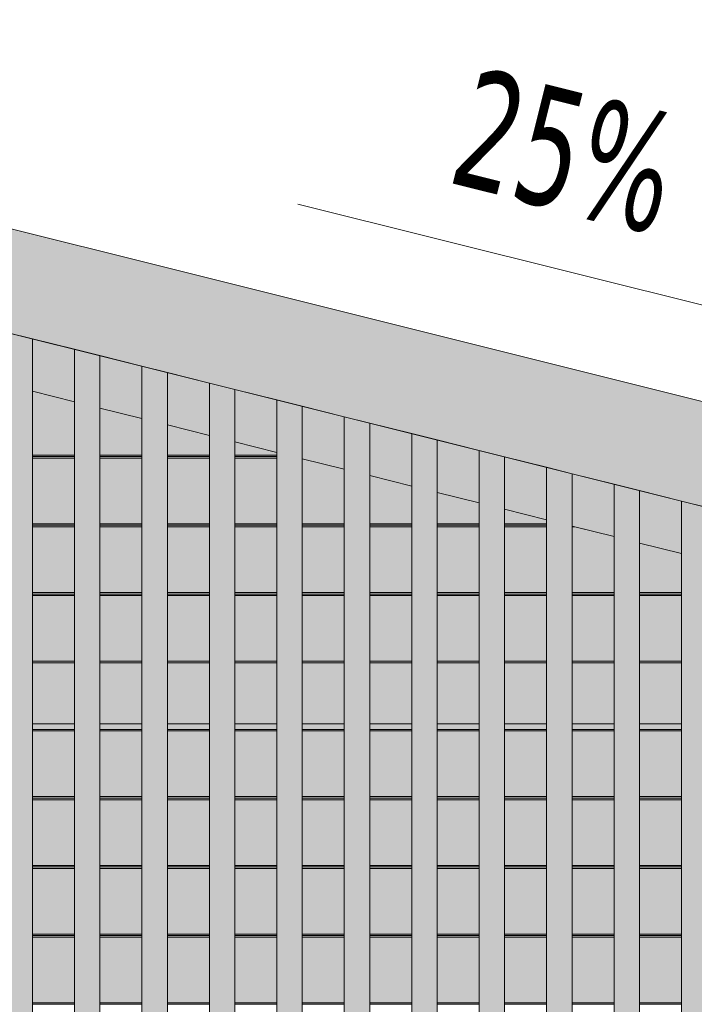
# Model space of a CAD drawing. Header units: millimetres. Extents: x 0 to 1517, y -116 to 725.
# Tile 154 of 256: x 776 to 789, y 301 to 320. Entities that reach past the tile are written whole.
import ezdxf

# ---------------------------------------------------------------- set-up
doc = ezdxf.new("R2010")
doc.units = ezdxf.units.MM
doc.layers.add('Ech.1_100', color=7, linetype='Continuous')
doc.styles.add('tahoma-', font='txt', dxfattribs={"height": 1})
doc.styles.add('tahoma-z-r', font='txt', dxfattribs={"width": 0.704918})
doc.dimstyles.new('ISO-25', dxfattribs={"dimtxt": 2.5, "dimasz": 2.5, "dimexe": 1.25, "dimexo": 0.625, "dimtad": 1, "dimtxsty": 'Standard', "dimcen": 2.5, "dimadec": 0, "dimazin": 0, "dimtfac": 1, "dimtmove": 0, "dimatfit": 3, "dimfxl": 1, "dimarcsym": 0})

# ---------------------------------------------------------------- blocks, each defined once
blk = doc.blocks.new('cw-dimension-symbol2')
at = {"color": 0, "linetype": 'Continuous', "lineweight": -2}
for p, q in [((-0.5, -0.5), (0.5, 0.5)), ((-1, 0), (1, 0))]:
    blk.add_line(p, q, dxfattribs=at)
blk = doc.blocks.new('*D91')
at = {"layer": 'Defpoints', "color": 0}
for p in [(735.971, 334.007), (872.956, 301.823), (872.471, 299.882)]:
    blk.add_point(p, dxfattribs=at)
at = {"layer": 'Ech.1_100', "color": 0, "linetype": 'Continuous', "lineweight": -2}
for p, q in [((735.971, 334.007), (736.602, 336.53)), ((737.038, 335.802), (872.374, 301.968)), ((872.471, 299.882), (873.102, 302.405))]:
    blk.add_line(p, q, dxfattribs=at)
at = {"layer": 'Ech.1_100', "color": 0, "lineweight": -2, "xscale": 0.6000000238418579, "yscale": 0.6000000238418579, "zscale": 0.6000000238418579}
for p, rotation in [((736.456, 335.948), 165.9637565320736), ((872.956, 301.823), 345.9637565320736)]:
    blk.add_blockref('cw-dimension-symbol2', p, dxfattribs=dict(at, rotation=rotation))
at = {"layer": 'Ech.1_100', "color": 7, "linetype": 'Continuous', "lineweight": 5, "insert": (805.252, 321.068), "char_height": 2.5, "attachment_point": 5, "rotation": 345.9638, "style": 'tahoma-z-r'}
blk.add_mtext('14.07', dxfattribs=at)

msp = doc.modelspace()

# ---------------------------------------------------------------- hatches: boundary and pattern name
at = {"layer": 'Ech.1_100', "linetype": 'Continuous', "lineweight": 5, "true_color": 0xf7e0b3, "transparency": 33554687}
msp.add_hatch(color=254, dxfattribs=at).paths.add_polyline_path([(734.857, 324.227), (868.368, 290.849), (868.853, 292.789), (735.342, 326.167), (734.857, 324.227)])
at = {"layer": 'Ech.1_100', "linetype": 'Continuous', "lineweight": 5, "true_color": 0xeaddd7, "transparency": 33554687}
for points in [[(775.58, 290.857), (776.08, 290.857), (776.08, 313.921), (775.58, 314.046), (775.58, 290.857)], [(776.905, 290.857), (777.405, 290.857), (777.405, 313.59), (776.905, 313.715), (776.905, 290.857)], [(778.23, 290.857), (778.73, 290.857), (778.73, 313.258), (778.23, 313.383), (778.23, 290.857)], [(779.555, 290.857), (780.055, 290.857), (780.055, 312.927), (779.555, 313.052), (779.555, 290.857)], [(780.88, 290.857), (781.38, 290.857), (781.38, 312.596), (780.88, 312.721), (780.88, 290.857)], [(782.205, 290.857), (782.705, 290.857), (782.705, 312.265), (782.205, 312.39), (782.205, 290.857)], [(783.53, 290.857), (784.03, 290.857), (784.03, 311.933), (783.53, 312.058), (783.53, 290.857)], [(784.855, 290.857), (785.355, 290.857), (785.355, 311.602), (784.855, 311.727), (784.855, 290.857)], [(786.18, 290.857), (786.68, 290.857), (786.68, 311.271), (786.18, 311.396), (786.18, 290.857)], [(787.505, 290.857), (788.005, 290.857), (788.005, 310.94), (787.505, 311.065), (787.505, 290.857)], [(788.83, 290.857), (789.33, 290.857), (789.33, 310.608), (788.83, 310.733), (788.83, 290.857)]]:
    msp.add_hatch(color=254, dxfattribs=at).paths.add_polyline_path(points)
at = {"layer": 'Ech.1_100', "linetype": 'Continuous', "lineweight": 5, "true_color": 0xd4c4b3, "transparency": 33554687}
for points in [[(776.905, 313.715), (776.08, 313.921), (776.08, 312.89), (776.905, 312.684), (776.905, 313.715)], [(777.405, 312.559), (778.23, 312.353), (778.23, 313.383), (777.405, 313.59), (777.405, 312.559)], [(778.73, 312.228), (779.555, 312.021), (779.555, 313.052), (778.73, 313.258), (778.73, 312.228)], [(780.055, 311.896), (780.88, 311.69), (780.88, 312.721), (780.055, 312.927), (780.055, 311.896)], [(781.38, 311.565), (782.205, 311.359), (782.205, 312.39), (781.38, 312.596), (781.38, 311.565)], [(782.705, 311.234), (783.53, 311.028), (783.53, 312.058), (782.705, 312.265), (782.705, 311.234)], [(784.03, 310.903), (784.855, 310.696), (784.855, 311.727), (784.03, 311.933), (784.03, 310.903)], [(785.355, 310.571), (786.18, 310.365), (786.18, 311.396), (785.355, 311.602), (785.355, 310.571)], [(786.68, 310.24), (787.505, 310.034), (787.505, 311.065), (786.68, 311.271), (786.68, 310.24)], [(788.005, 309.909), (788.83, 309.703), (788.83, 310.733), (788.005, 310.94), (788.005, 309.909)], [(776.08, 306.357), (776.905, 306.357), (776.905, 307.557), (776.08, 307.557), (776.08, 306.357)], [(777.405, 306.357), (778.23, 306.357), (778.23, 307.557), (777.405, 307.557), (777.405, 306.357)], [(778.73, 306.357), (779.555, 306.357), (779.555, 307.557), (778.73, 307.557), (778.73, 306.357)], [(780.055, 306.357), (780.88, 306.357), (780.88, 307.557), (780.055, 307.557), (780.055, 306.357)], [(781.38, 306.357), (782.205, 306.357), (782.205, 307.557), (781.38, 307.557), (781.38, 306.357)], [(782.705, 306.357), (783.53, 306.357), (783.53, 307.557), (782.705, 307.557), (782.705, 306.357)], [(784.03, 306.357), (784.855, 306.357), (784.855, 307.557), (784.03, 307.557), (784.03, 306.357)], [(785.355, 306.357), (786.18, 306.357), (786.18, 307.557), (785.355, 307.557), (785.355, 306.357)], [(786.68, 306.357), (787.505, 306.357), (787.505, 307.557), (786.68, 307.557), (786.68, 306.357)], [(788.005, 306.357), (788.83, 306.357), (788.83, 307.557), (788.005, 307.557), (788.005, 306.357)]]:
    msp.add_hatch(color=9, dxfattribs=at).paths.add_polyline_path(points)
at = {"layer": 'Ech.1_100', "linetype": 'Continuous', "lineweight": 5, "true_color": 0xeae1d7, "transparency": 33554687}
for points in [[(776.08, 311.637), (776.905, 311.637), (776.905, 312.684), (776.08, 312.89), (776.08, 311.637)], [(777.405, 311.637), (778.23, 311.637), (778.23, 312.353), (777.405, 312.559), (777.405, 311.637)], [(778.73, 311.637), (779.555, 311.637), (779.555, 312.021), (778.73, 312.228), (778.73, 311.637)], [(780.055, 311.637), (780.88, 311.637), (780.88, 311.69), (780.055, 311.896), (780.055, 311.637)], [(776.08, 311.607), (776.905, 311.607), (776.905, 311.637), (776.08, 311.637), (776.08, 311.607)], [(776.08, 311.577), (776.905, 311.577), (776.905, 311.607), (776.08, 311.607), (776.08, 311.577)], [(777.405, 311.607), (778.23, 311.607), (778.23, 311.637), (777.405, 311.637), (777.405, 311.607)], [(777.405, 311.577), (778.23, 311.577), (778.23, 311.607), (777.405, 311.607), (777.405, 311.577)], [(778.73, 311.607), (779.555, 311.607), (779.555, 311.637), (778.73, 311.637), (778.73, 311.607)], [(778.73, 311.577), (779.555, 311.577), (779.555, 311.607), (778.73, 311.607), (778.73, 311.577)], [(780.055, 311.607), (780.88, 311.607), (780.88, 311.637), (780.055, 311.637), (780.055, 311.607)], [(780.055, 311.577), (780.88, 311.577), (780.88, 311.607), (780.055, 311.607), (780.055, 311.577)], [(776.905, 311.577), (776.08, 311.577), (776.08, 310.287), (776.905, 310.287), (776.905, 311.577)], [(778.23, 311.577), (777.405, 311.577), (777.405, 310.287), (778.23, 310.287), (778.23, 311.577)], [(779.555, 311.577), (778.73, 311.577), (778.73, 310.287), (779.555, 310.287), (779.555, 311.577)], [(780.88, 311.577), (780.055, 311.577), (780.055, 310.287), (780.88, 310.287), (780.88, 311.577)], [(781.38, 310.287), (782.205, 310.287), (782.205, 311.359), (781.38, 311.565), (781.38, 310.287)], [(782.705, 310.287), (783.53, 310.287), (783.53, 311.028), (782.705, 311.234), (782.705, 310.287)], [(784.03, 310.287), (784.855, 310.287), (784.855, 310.696), (784.03, 310.903), (784.03, 310.287)], [(785.355, 310.287), (786.18, 310.287), (786.18, 310.365), (785.355, 310.571), (785.355, 310.287)], [(776.08, 310.257), (776.905, 310.257), (776.905, 310.287), (776.08, 310.287), (776.08, 310.257)], [(776.905, 310.257), (776.08, 310.257), (776.08, 310.227), (776.905, 310.227), (776.905, 310.257)], [(777.405, 310.257), (778.23, 310.257), (778.23, 310.287), (777.405, 310.287), (777.405, 310.257)], [(778.23, 310.257), (777.405, 310.257), (777.405, 310.227), (778.23, 310.227), (778.23, 310.257)], [(778.73, 310.257), (779.555, 310.257), (779.555, 310.287), (778.73, 310.287), (778.73, 310.257)], [(779.555, 310.257), (778.73, 310.257), (778.73, 310.227), (779.555, 310.227), (779.555, 310.257)], [(780.055, 310.257), (780.88, 310.257), (780.88, 310.287), (780.055, 310.287), (780.055, 310.257)], [(780.88, 310.257), (780.055, 310.257), (780.055, 310.227), (780.88, 310.227), (780.88, 310.257)], [(781.38, 310.257), (782.205, 310.257), (782.205, 310.287), (781.38, 310.287), (781.38, 310.257)], [(782.205, 310.257), (781.38, 310.257), (781.38, 310.227), (782.205, 310.227), (782.205, 310.257)], [(782.705, 310.257), (783.53, 310.257), (783.53, 310.287), (782.705, 310.287), (782.705, 310.257)], [(783.53, 310.257), (782.705, 310.257), (782.705, 310.227), (783.53, 310.227), (783.53, 310.257)], [(784.03, 310.257), (784.855, 310.257), (784.855, 310.287), (784.03, 310.287), (784.03, 310.257)], [(784.855, 310.257), (784.03, 310.257), (784.03, 310.227), (784.855, 310.227), (784.855, 310.257)], [(785.355, 310.257), (786.18, 310.257), (786.18, 310.287), (785.355, 310.287), (785.355, 310.257)], [(786.18, 310.257), (785.355, 310.257), (785.355, 310.227), (786.18, 310.227), (786.18, 310.257)], [(776.905, 310.227), (776.08, 310.227), (776.08, 308.937), (776.905, 308.937), (776.905, 310.227)], [(778.23, 310.227), (777.405, 310.227), (777.405, 308.937), (778.23, 308.937), (778.23, 310.227)], [(779.555, 310.227), (778.73, 310.227), (778.73, 308.937), (779.555, 308.937), (779.555, 310.227)], [(780.88, 310.227), (780.055, 310.227), (780.055, 308.937), (780.88, 308.937), (780.88, 310.227)], [(782.205, 310.227), (781.38, 310.227), (781.38, 308.937), (782.205, 308.937), (782.205, 310.227)], [(783.53, 310.227), (782.705, 310.227), (782.705, 308.937), (783.53, 308.937), (783.53, 310.227)], [(784.855, 310.227), (784.03, 310.227), (784.03, 308.937), (784.855, 308.937), (784.855, 310.227)], [(786.18, 310.227), (785.355, 310.227), (785.355, 308.937), (786.18, 308.937), (786.18, 310.227)], [(786.68, 310.227), (786.731, 310.227), (786.68, 310.24), (786.68, 310.227)], [(786.68, 308.937), (787.505, 308.937), (787.505, 310.034), (786.731, 310.227), (786.68, 310.227), (786.68, 308.937)], [(788.005, 308.937), (788.83, 308.937), (788.83, 309.703), (788.005, 309.909), (788.005, 308.937)], [(776.905, 308.937), (776.08, 308.937), (776.08, 308.907), (776.905, 308.907), (776.905, 308.937)], [(776.08, 308.877), (776.905, 308.877), (776.905, 308.907), (776.08, 308.907), (776.08, 308.877)], [(778.23, 308.937), (777.405, 308.937), (777.405, 308.907), (778.23, 308.907), (778.23, 308.937)], [(777.405, 308.877), (778.23, 308.877), (778.23, 308.907), (777.405, 308.907), (777.405, 308.877)], [(779.555, 308.937), (778.73, 308.937), (778.73, 308.907), (779.555, 308.907), (779.555, 308.937)], [(778.73, 308.877), (779.555, 308.877), (779.555, 308.907), (778.73, 308.907), (778.73, 308.877)], [(780.88, 308.937), (780.055, 308.937), (780.055, 308.907), (780.88, 308.907), (780.88, 308.937)], [(780.055, 308.877), (780.88, 308.877), (780.88, 308.907), (780.055, 308.907), (780.055, 308.877)], [(782.205, 308.937), (781.38, 308.937), (781.38, 308.907), (782.205, 308.907), (782.205, 308.937)], [(781.38, 308.877), (782.205, 308.877), (782.205, 308.907), (781.38, 308.907), (781.38, 308.877)], [(783.53, 308.937), (782.705, 308.937), (782.705, 308.907), (783.53, 308.907), (783.53, 308.937)], [(782.705, 308.877), (783.53, 308.877), (783.53, 308.907), (782.705, 308.907), (782.705, 308.877)], [(784.855, 308.937), (784.03, 308.937), (784.03, 308.907), (784.855, 308.907), (784.855, 308.937)], [(784.03, 308.877), (784.855, 308.877), (784.855, 308.907), (784.03, 308.907), (784.03, 308.877)], [(786.18, 308.937), (785.355, 308.937), (785.355, 308.907), (786.18, 308.907), (786.18, 308.937)], [(785.355, 308.877), (786.18, 308.877), (786.18, 308.907), (785.355, 308.907), (785.355, 308.877)], [(787.505, 308.937), (786.68, 308.937), (786.68, 308.907), (787.505, 308.907), (787.505, 308.937)], [(786.68, 308.877), (787.505, 308.877), (787.505, 308.907), (786.68, 308.907), (786.68, 308.877)], [(788.83, 308.937), (788.005, 308.937), (788.005, 308.907), (788.83, 308.907), (788.83, 308.937)], [(788.005, 308.877), (788.83, 308.877), (788.83, 308.907), (788.005, 308.907), (788.005, 308.877)], [(776.905, 308.877), (776.08, 308.877), (776.08, 307.587), (776.905, 307.587), (776.905, 308.877)], [(778.23, 308.877), (777.405, 308.877), (777.405, 307.587), (778.23, 307.587), (778.23, 308.877)], [(779.555, 308.877), (778.73, 308.877), (778.73, 307.587), (779.555, 307.587), (779.555, 308.877)], [(780.88, 308.877), (780.055, 308.877), (780.055, 307.587), (780.88, 307.587), (780.88, 308.877)], [(782.205, 308.877), (781.38, 308.877), (781.38, 307.587), (782.205, 307.587), (782.205, 308.877)], [(783.53, 308.877), (782.705, 308.877), (782.705, 307.587), (783.53, 307.587), (783.53, 308.877)], [(784.855, 308.877), (784.03, 308.877), (784.03, 307.587), (784.855, 307.587), (784.855, 308.877)], [(786.18, 308.877), (785.355, 308.877), (785.355, 307.587), (786.18, 307.587), (786.18, 308.877)], [(787.505, 308.877), (786.68, 308.877), (786.68, 307.587), (787.505, 307.587), (787.505, 308.877)], [(788.83, 308.877), (788.005, 308.877), (788.005, 307.587), (788.83, 307.587), (788.83, 308.877)], [(776.905, 307.587), (776.08, 307.587), (776.08, 307.557), (776.905, 307.557), (776.905, 307.587)], [(778.23, 307.587), (777.405, 307.587), (777.405, 307.557), (778.23, 307.557), (778.23, 307.587)], [(779.555, 307.587), (778.73, 307.587), (778.73, 307.557), (779.555, 307.557), (779.555, 307.587)], [(780.88, 307.587), (780.055, 307.587), (780.055, 307.557), (780.88, 307.557), (780.88, 307.587)], [(782.205, 307.587), (781.38, 307.587), (781.38, 307.557), (782.205, 307.557), (782.205, 307.587)], [(783.53, 307.587), (782.705, 307.587), (782.705, 307.557), (783.53, 307.557), (783.53, 307.587)], [(784.855, 307.587), (784.03, 307.587), (784.03, 307.557), (784.855, 307.557), (784.855, 307.587)], [(786.18, 307.587), (785.355, 307.587), (785.355, 307.557), (786.18, 307.557), (786.18, 307.587)], [(787.505, 307.587), (786.68, 307.587), (786.68, 307.557), (787.505, 307.557), (787.505, 307.587)], [(788.83, 307.587), (788.005, 307.587), (788.005, 307.557), (788.83, 307.557), (788.83, 307.587)], [(776.08, 306.247), (776.905, 306.247), (776.905, 306.357), (776.08, 306.357), (776.08, 306.247)], [(776.08, 306.217), (776.905, 306.217), (776.905, 306.247), (776.08, 306.247), (776.08, 306.217)], [(776.905, 306.217), (776.08, 306.217), (776.08, 304.927), (776.905, 304.927), (776.905, 306.217)], [(777.405, 306.247), (778.23, 306.247), (778.23, 306.357), (777.405, 306.357), (777.405, 306.247)], [(777.405, 306.217), (778.23, 306.217), (778.23, 306.247), (777.405, 306.247), (777.405, 306.217)], [(778.23, 306.217), (777.405, 306.217), (777.405, 304.927), (778.23, 304.927), (778.23, 306.217)], [(778.73, 306.247), (779.555, 306.247), (779.555, 306.357), (778.73, 306.357), (778.73, 306.247)], [(778.73, 306.217), (779.555, 306.217), (779.555, 306.247), (778.73, 306.247), (778.73, 306.217)], [(779.555, 306.217), (778.73, 306.217), (778.73, 304.927), (779.555, 304.927), (779.555, 306.217)], [(780.055, 306.247), (780.88, 306.247), (780.88, 306.357), (780.055, 306.357), (780.055, 306.247)], [(780.055, 306.217), (780.88, 306.217), (780.88, 306.247), (780.055, 306.247), (780.055, 306.217)], [(780.88, 306.217), (780.055, 306.217), (780.055, 304.927), (780.88, 304.927), (780.88, 306.217)], [(781.38, 306.247), (782.205, 306.247), (782.205, 306.357), (781.38, 306.357), (781.38, 306.247)], [(781.38, 306.217), (782.205, 306.217), (782.205, 306.247), (781.38, 306.247), (781.38, 306.217)], [(782.205, 306.217), (781.38, 306.217), (781.38, 304.927), (782.205, 304.927), (782.205, 306.217)], [(782.705, 306.247), (783.53, 306.247), (783.53, 306.357), (782.705, 306.357), (782.705, 306.247)], [(782.705, 306.217), (783.53, 306.217), (783.53, 306.247), (782.705, 306.247), (782.705, 306.217)], [(783.53, 306.217), (782.705, 306.217), (782.705, 304.927), (783.53, 304.927), (783.53, 306.217)], [(784.03, 306.247), (784.855, 306.247), (784.855, 306.357), (784.03, 306.357), (784.03, 306.247)], [(784.03, 306.217), (784.855, 306.217), (784.855, 306.247), (784.03, 306.247), (784.03, 306.217)], [(784.855, 306.217), (784.03, 306.217), (784.03, 304.927), (784.855, 304.927), (784.855, 306.217)], [(785.355, 306.247), (786.18, 306.247), (786.18, 306.357), (785.355, 306.357), (785.355, 306.247)], [(785.355, 306.217), (786.18, 306.217), (786.18, 306.247), (785.355, 306.247), (785.355, 306.217)], [(786.18, 306.217), (785.355, 306.217), (785.355, 304.927), (786.18, 304.927), (786.18, 306.217)], [(786.68, 306.247), (787.505, 306.247), (787.505, 306.357), (786.68, 306.357), (786.68, 306.247)], [(786.68, 306.217), (787.505, 306.217), (787.505, 306.247), (786.68, 306.247), (786.68, 306.217)], [(787.505, 306.217), (786.68, 306.217), (786.68, 304.927), (787.505, 304.927), (787.505, 306.217)], [(788.005, 306.247), (788.83, 306.247), (788.83, 306.357), (788.005, 306.357), (788.005, 306.247)], [(788.005, 306.217), (788.83, 306.217), (788.83, 306.247), (788.005, 306.247), (788.005, 306.217)], [(788.83, 306.217), (788.005, 306.217), (788.005, 304.927), (788.83, 304.927), (788.83, 306.217)], [(776.08, 304.897), (776.905, 304.897), (776.905, 304.927), (776.08, 304.927), (776.08, 304.897)], [(776.08, 304.867), (776.905, 304.867), (776.905, 304.897), (776.08, 304.897), (776.08, 304.867)], [(776.905, 304.867), (776.08, 304.867), (776.08, 303.577), (776.905, 303.577), (776.905, 304.867)], [(777.405, 304.897), (778.23, 304.897), (778.23, 304.927), (777.405, 304.927), (777.405, 304.897)], [(777.405, 304.867), (778.23, 304.867), (778.23, 304.897), (777.405, 304.897), (777.405, 304.867)], [(778.23, 304.867), (777.405, 304.867), (777.405, 303.577), (778.23, 303.577), (778.23, 304.867)], [(778.73, 304.897), (779.555, 304.897), (779.555, 304.927), (778.73, 304.927), (778.73, 304.897)], [(778.73, 304.867), (779.555, 304.867), (779.555, 304.897), (778.73, 304.897), (778.73, 304.867)], [(779.555, 304.867), (778.73, 304.867), (778.73, 303.577), (779.555, 303.577), (779.555, 304.867)], [(780.055, 304.897), (780.88, 304.897), (780.88, 304.927), (780.055, 304.927), (780.055, 304.897)], [(780.055, 304.867), (780.88, 304.867), (780.88, 304.897), (780.055, 304.897), (780.055, 304.867)], [(780.88, 304.867), (780.055, 304.867), (780.055, 303.577), (780.88, 303.577), (780.88, 304.867)], [(781.38, 304.897), (782.205, 304.897), (782.205, 304.927), (781.38, 304.927), (781.38, 304.897)], [(781.38, 304.867), (782.205, 304.867), (782.205, 304.897), (781.38, 304.897), (781.38, 304.867)], [(782.205, 304.867), (781.38, 304.867), (781.38, 303.577), (782.205, 303.577), (782.205, 304.867)], [(782.705, 304.897), (783.53, 304.897), (783.53, 304.927), (782.705, 304.927), (782.705, 304.897)], [(782.705, 304.867), (783.53, 304.867), (783.53, 304.897), (782.705, 304.897), (782.705, 304.867)], [(783.53, 304.867), (782.705, 304.867), (782.705, 303.577), (783.53, 303.577), (783.53, 304.867)], [(784.03, 304.897), (784.855, 304.897), (784.855, 304.927), (784.03, 304.927), (784.03, 304.897)], [(784.03, 304.867), (784.855, 304.867), (784.855, 304.897), (784.03, 304.897), (784.03, 304.867)], [(784.855, 304.867), (784.03, 304.867), (784.03, 303.577), (784.855, 303.577), (784.855, 304.867)], [(785.355, 304.897), (786.18, 304.897), (786.18, 304.927), (785.355, 304.927), (785.355, 304.897)], [(785.355, 304.867), (786.18, 304.867), (786.18, 304.897), (785.355, 304.897), (785.355, 304.867)], [(786.18, 304.867), (785.355, 304.867), (785.355, 303.577), (786.18, 303.577), (786.18, 304.867)], [(786.68, 304.897), (787.505, 304.897), (787.505, 304.927), (786.68, 304.927), (786.68, 304.897)], [(786.68, 304.867), (787.505, 304.867), (787.505, 304.897), (786.68, 304.897), (786.68, 304.867)], [(787.505, 304.867), (786.68, 304.867), (786.68, 303.577), (787.505, 303.577), (787.505, 304.867)], [(788.005, 304.897), (788.83, 304.897), (788.83, 304.927), (788.005, 304.927), (788.005, 304.897)], [(788.005, 304.867), (788.83, 304.867), (788.83, 304.897), (788.005, 304.897), (788.005, 304.867)], [(788.83, 304.867), (788.005, 304.867), (788.005, 303.577), (788.83, 303.577), (788.83, 304.867)], [(776.08, 303.547), (776.905, 303.547), (776.905, 303.577), (776.08, 303.577), (776.08, 303.547)], [(776.08, 303.517), (776.905, 303.517), (776.905, 303.547), (776.08, 303.547), (776.08, 303.517)], [(776.905, 303.517), (776.08, 303.517), (776.08, 302.227), (776.905, 302.227), (776.905, 303.517)], [(777.405, 303.547), (778.23, 303.547), (778.23, 303.577), (777.405, 303.577), (777.405, 303.547)], [(777.405, 303.517), (778.23, 303.517), (778.23, 303.547), (777.405, 303.547), (777.405, 303.517)], [(778.23, 303.517), (777.405, 303.517), (777.405, 302.227), (778.23, 302.227), (778.23, 303.517)], [(778.73, 303.547), (779.555, 303.547), (779.555, 303.577), (778.73, 303.577), (778.73, 303.547)], [(778.73, 303.517), (779.555, 303.517), (779.555, 303.547), (778.73, 303.547), (778.73, 303.517)], [(779.555, 303.517), (778.73, 303.517), (778.73, 302.227), (779.555, 302.227), (779.555, 303.517)], [(780.055, 303.547), (780.88, 303.547), (780.88, 303.577), (780.055, 303.577), (780.055, 303.547)], [(780.055, 303.517), (780.88, 303.517), (780.88, 303.547), (780.055, 303.547), (780.055, 303.517)], [(780.88, 303.517), (780.055, 303.517), (780.055, 302.227), (780.88, 302.227), (780.88, 303.517)], [(781.38, 303.547), (782.205, 303.547), (782.205, 303.577), (781.38, 303.577), (781.38, 303.547)], [(781.38, 303.517), (782.205, 303.517), (782.205, 303.547), (781.38, 303.547), (781.38, 303.517)], [(782.205, 303.517), (781.38, 303.517), (781.38, 302.227), (782.205, 302.227), (782.205, 303.517)], [(782.705, 303.547), (783.53, 303.547), (783.53, 303.577), (782.705, 303.577), (782.705, 303.547)], [(782.705, 303.517), (783.53, 303.517), (783.53, 303.547), (782.705, 303.547), (782.705, 303.517)], [(783.53, 303.517), (782.705, 303.517), (782.705, 302.227), (783.53, 302.227), (783.53, 303.517)], [(784.03, 303.547), (784.855, 303.547), (784.855, 303.577), (784.03, 303.577), (784.03, 303.547)], [(784.03, 303.517), (784.855, 303.517), (784.855, 303.547), (784.03, 303.547), (784.03, 303.517)], [(784.855, 303.517), (784.03, 303.517), (784.03, 302.227), (784.855, 302.227), (784.855, 303.517)], [(785.355, 303.547), (786.18, 303.547), (786.18, 303.577), (785.355, 303.577), (785.355, 303.547)], [(785.355, 303.517), (786.18, 303.517), (786.18, 303.547), (785.355, 303.547), (785.355, 303.517)], [(786.18, 303.517), (785.355, 303.517), (785.355, 302.227), (786.18, 302.227), (786.18, 303.517)], [(786.68, 303.547), (787.505, 303.547), (787.505, 303.577), (786.68, 303.577), (786.68, 303.547)], [(786.68, 303.517), (787.505, 303.517), (787.505, 303.547), (786.68, 303.547), (786.68, 303.517)], [(787.505, 303.517), (786.68, 303.517), (786.68, 302.227), (787.505, 302.227), (787.505, 303.517)], [(788.005, 303.547), (788.83, 303.547), (788.83, 303.577), (788.005, 303.577), (788.005, 303.547)], [(788.005, 303.517), (788.83, 303.517), (788.83, 303.547), (788.005, 303.547), (788.005, 303.517)], [(788.83, 303.517), (788.005, 303.517), (788.005, 302.227), (788.83, 302.227), (788.83, 303.517)], [(776.08, 302.197), (776.905, 302.197), (776.905, 302.227), (776.08, 302.227), (776.08, 302.197)], [(776.08, 302.167), (776.905, 302.167), (776.905, 302.197), (776.08, 302.197), (776.08, 302.167)], [(776.905, 302.167), (776.08, 302.167), (776.08, 300.877), (776.905, 300.877), (776.905, 302.167)], [(777.405, 302.197), (778.23, 302.197), (778.23, 302.227), (777.405, 302.227), (777.405, 302.197)], [(777.405, 302.167), (778.23, 302.167), (778.23, 302.197), (777.405, 302.197), (777.405, 302.167)], [(778.23, 302.167), (777.405, 302.167), (777.405, 300.877), (778.23, 300.877), (778.23, 302.167)], [(778.73, 302.197), (779.555, 302.197), (779.555, 302.227), (778.73, 302.227), (778.73, 302.197)], [(778.73, 302.167), (779.555, 302.167), (779.555, 302.197), (778.73, 302.197), (778.73, 302.167)], [(779.555, 302.167), (778.73, 302.167), (778.73, 300.877), (779.555, 300.877), (779.555, 302.167)], [(780.055, 302.197), (780.88, 302.197), (780.88, 302.227), (780.055, 302.227), (780.055, 302.197)], [(780.055, 302.167), (780.88, 302.167), (780.88, 302.197), (780.055, 302.197), (780.055, 302.167)], [(780.88, 302.167), (780.055, 302.167), (780.055, 300.877), (780.88, 300.877), (780.88, 302.167)], [(781.38, 302.197), (782.205, 302.197), (782.205, 302.227), (781.38, 302.227), (781.38, 302.197)], [(781.38, 302.167), (782.205, 302.167), (782.205, 302.197), (781.38, 302.197), (781.38, 302.167)], [(782.205, 302.167), (781.38, 302.167), (781.38, 300.877), (782.205, 300.877), (782.205, 302.167)], [(782.705, 302.197), (783.53, 302.197), (783.53, 302.227), (782.705, 302.227), (782.705, 302.197)], [(782.705, 302.167), (783.53, 302.167), (783.53, 302.197), (782.705, 302.197), (782.705, 302.167)], [(783.53, 302.167), (782.705, 302.167), (782.705, 300.877), (783.53, 300.877), (783.53, 302.167)], [(784.03, 302.197), (784.855, 302.197), (784.855, 302.227), (784.03, 302.227), (784.03, 302.197)], [(784.03, 302.167), (784.855, 302.167), (784.855, 302.197), (784.03, 302.197), (784.03, 302.167)], [(784.855, 302.167), (784.03, 302.167), (784.03, 300.877), (784.855, 300.877), (784.855, 302.167)], [(785.355, 302.197), (786.18, 302.197), (786.18, 302.227), (785.355, 302.227), (785.355, 302.197)], [(785.355, 302.167), (786.18, 302.167), (786.18, 302.197), (785.355, 302.197), (785.355, 302.167)], [(786.18, 302.167), (785.355, 302.167), (785.355, 300.877), (786.18, 300.877), (786.18, 302.167)], [(786.68, 302.197), (787.505, 302.197), (787.505, 302.227), (786.68, 302.227), (786.68, 302.197)], [(786.68, 302.167), (787.505, 302.167), (787.505, 302.197), (786.68, 302.197), (786.68, 302.167)], [(787.505, 302.167), (786.68, 302.167), (786.68, 300.877), (787.505, 300.877), (787.505, 302.167)], [(788.005, 302.197), (788.83, 302.197), (788.83, 302.227), (788.005, 302.227), (788.005, 302.197)], [(788.005, 302.167), (788.83, 302.167), (788.83, 302.197), (788.005, 302.197), (788.005, 302.167)], [(788.83, 302.167), (788.005, 302.167), (788.005, 300.877), (788.83, 300.877), (788.83, 302.167)], [(776.08, 300.847), (776.905, 300.847), (776.905, 300.877), (776.08, 300.877), (776.08, 300.847)], [(777.405, 300.847), (778.23, 300.847), (778.23, 300.877), (777.405, 300.877), (777.405, 300.847)], [(778.73, 300.847), (779.555, 300.847), (779.555, 300.877), (778.73, 300.877), (778.73, 300.847)], [(780.055, 300.847), (780.88, 300.847), (780.88, 300.877), (780.055, 300.877), (780.055, 300.847)], [(781.38, 300.847), (782.205, 300.847), (782.205, 300.877), (781.38, 300.877), (781.38, 300.847)], [(782.705, 300.847), (783.53, 300.847), (783.53, 300.877), (782.705, 300.877), (782.705, 300.847)], [(784.03, 300.847), (784.855, 300.847), (784.855, 300.877), (784.03, 300.877), (784.03, 300.847)], [(785.355, 300.847), (786.18, 300.847), (786.18, 300.877), (785.355, 300.877), (785.355, 300.847)], [(786.68, 300.847), (787.505, 300.847), (787.505, 300.877), (786.68, 300.877), (786.68, 300.847)], [(788.005, 300.847), (788.83, 300.847), (788.83, 300.877), (788.005, 300.877), (788.005, 300.847)]]:
    msp.add_hatch(color=254, dxfattribs=at).paths.add_polyline_path(points)

# ---------------------------------------------------------------- linework, layer by layer
at = {"layer": 'Ech.1_100', "color": 7, "linetype": 'Continuous', "lineweight": 9}
msp.add_line((781.295, 316.569), (792.937, 313.659), dxfattribs=at)
at = {"layer": 'Ech.1_100', "color": 7, "linetype": 'Continuous', "lineweight": 5}
for points in [[(734.857, 324.227), (868.368, 290.849), (868.853, 292.789), (735.342, 326.167), (734.857, 324.227)], [(775.58, 290.857), (776.08, 290.857), (776.08, 313.921), (775.58, 314.046), (775.58, 290.857)], [(776.905, 313.715), (776.08, 313.921), (776.08, 312.89), (776.905, 312.684), (776.905, 313.715)], [(776.905, 290.857), (777.405, 290.857), (777.405, 313.59), (776.905, 313.715), (776.905, 290.857)], [(777.405, 312.559), (778.23, 312.353), (778.23, 313.383), (777.405, 313.59), (777.405, 312.559)], [(778.23, 290.857), (778.73, 290.857), (778.73, 313.258), (778.23, 313.383), (778.23, 290.857)], [(778.73, 312.228), (779.555, 312.021), (779.555, 313.052), (778.73, 313.258), (778.73, 312.228)], [(779.555, 290.857), (780.055, 290.857), (780.055, 312.927), (779.555, 313.052), (779.555, 290.857)], [(776.08, 311.637), (776.905, 311.637), (776.905, 312.684), (776.08, 312.89), (776.08, 311.637)], [(780.055, 311.896), (780.88, 311.69), (780.88, 312.721), (780.055, 312.927), (780.055, 311.896)], [(780.88, 290.857), (781.38, 290.857), (781.38, 312.596), (780.88, 312.721), (780.88, 290.857)], [(781.38, 311.565), (782.205, 311.359), (782.205, 312.39), (781.38, 312.596), (781.38, 311.565)], [(777.405, 311.637), (778.23, 311.637), (778.23, 312.353), (777.405, 312.559), (777.405, 311.637)], [(782.205, 290.857), (782.705, 290.857), (782.705, 312.265), (782.205, 312.39), (782.205, 290.857)], [(778.73, 311.637), (779.555, 311.637), (779.555, 312.021), (778.73, 312.228), (778.73, 311.637)], [(782.705, 311.234), (783.53, 311.028), (783.53, 312.058), (782.705, 312.265), (782.705, 311.234)], [(783.53, 290.857), (784.03, 290.857), (784.03, 311.933), (783.53, 312.058), (783.53, 290.857)], [(780.055, 311.637), (780.88, 311.637), (780.88, 311.69), (780.055, 311.896), (780.055, 311.637)], [(784.03, 310.903), (784.855, 310.696), (784.855, 311.727), (784.03, 311.933), (784.03, 310.903)], [(776.08, 311.607), (776.905, 311.607), (776.905, 311.637), (776.08, 311.637), (776.08, 311.607)], [(776.08, 311.577), (776.905, 311.577), (776.905, 311.607), (776.08, 311.607), (776.08, 311.577)], [(777.405, 311.607), (778.23, 311.607), (778.23, 311.637), (777.405, 311.637), (777.405, 311.607)], [(777.405, 311.577), (778.23, 311.577), (778.23, 311.607), (777.405, 311.607), (777.405, 311.577)], [(778.73, 311.607), (779.555, 311.607), (779.555, 311.637), (778.73, 311.637), (778.73, 311.607)], [(778.73, 311.577), (779.555, 311.577), (779.555, 311.607), (778.73, 311.607), (778.73, 311.577)], [(780.055, 311.607), (780.88, 311.607), (780.88, 311.637), (780.055, 311.637), (780.055, 311.607)], [(780.055, 311.577), (780.88, 311.577), (780.88, 311.607), (780.055, 311.607), (780.055, 311.577)], [(784.855, 290.857), (785.355, 290.857), (785.355, 311.602), (784.855, 311.727), (784.855, 290.857)], [(776.905, 311.577), (776.08, 311.577), (776.08, 310.287), (776.905, 310.287), (776.905, 311.577)], [(778.23, 311.577), (777.405, 311.577), (777.405, 310.287), (778.23, 310.287), (778.23, 311.577)], [(779.555, 311.577), (778.73, 311.577), (778.73, 310.287), (779.555, 310.287), (779.555, 311.577)], [(780.88, 311.577), (780.055, 311.577), (780.055, 310.287), (780.88, 310.287), (780.88, 311.577)], [(781.38, 310.287), (782.205, 310.287), (782.205, 311.359), (781.38, 311.565), (781.38, 310.287)], [(785.355, 310.571), (786.18, 310.365), (786.18, 311.396), (785.355, 311.602), (785.355, 310.571)], [(782.705, 310.287), (783.53, 310.287), (783.53, 311.028), (782.705, 311.234), (782.705, 310.287)], [(786.18, 290.857), (786.68, 290.857), (786.68, 311.271), (786.18, 311.396), (786.18, 290.857)], [(786.68, 310.24), (787.505, 310.034), (787.505, 311.065), (786.68, 311.271), (786.68, 310.24)], [(787.505, 290.857), (788.005, 290.857), (788.005, 310.94), (787.505, 311.065), (787.505, 290.857)], [(784.03, 310.287), (784.855, 310.287), (784.855, 310.696), (784.03, 310.903), (784.03, 310.287)], [(788.005, 309.909), (788.83, 309.703), (788.83, 310.733), (788.005, 310.94), (788.005, 309.909)], [(788.83, 290.857), (789.33, 290.857), (789.33, 310.608), (788.83, 310.733), (788.83, 290.857)], [(785.355, 310.287), (786.18, 310.287), (786.18, 310.365), (785.355, 310.571), (785.355, 310.287)], [(776.08, 310.257), (776.905, 310.257), (776.905, 310.287), (776.08, 310.287), (776.08, 310.257)], [(776.905, 310.257), (776.08, 310.257), (776.08, 310.227), (776.905, 310.227), (776.905, 310.257)], [(777.405, 310.257), (778.23, 310.257), (778.23, 310.287), (777.405, 310.287), (777.405, 310.257)], [(778.23, 310.257), (777.405, 310.257), (777.405, 310.227), (778.23, 310.227), (778.23, 310.257)], [(778.73, 310.257), (779.555, 310.257), (779.555, 310.287), (778.73, 310.287), (778.73, 310.257)], [(779.555, 310.257), (778.73, 310.257), (778.73, 310.227), (779.555, 310.227), (779.555, 310.257)], [(780.055, 310.257), (780.88, 310.257), (780.88, 310.287), (780.055, 310.287), (780.055, 310.257)], [(780.88, 310.257), (780.055, 310.257), (780.055, 310.227), (780.88, 310.227), (780.88, 310.257)], [(781.38, 310.257), (782.205, 310.257), (782.205, 310.287), (781.38, 310.287), (781.38, 310.257)], [(782.205, 310.257), (781.38, 310.257), (781.38, 310.227), (782.205, 310.227), (782.205, 310.257)], [(782.705, 310.257), (783.53, 310.257), (783.53, 310.287), (782.705, 310.287), (782.705, 310.257)], [(783.53, 310.257), (782.705, 310.257), (782.705, 310.227), (783.53, 310.227), (783.53, 310.257)], [(784.03, 310.257), (784.855, 310.257), (784.855, 310.287), (784.03, 310.287), (784.03, 310.257)], [(784.855, 310.257), (784.03, 310.257), (784.03, 310.227), (784.855, 310.227), (784.855, 310.257)], [(785.355, 310.257), (786.18, 310.257), (786.18, 310.287), (785.355, 310.287), (785.355, 310.257)], [(786.18, 310.257), (785.355, 310.257), (785.355, 310.227), (786.18, 310.227), (786.18, 310.257)], [(776.905, 310.227), (776.08, 310.227), (776.08, 308.937), (776.905, 308.937), (776.905, 310.227)], [(778.23, 310.227), (777.405, 310.227), (777.405, 308.937), (778.23, 308.937), (778.23, 310.227)], [(779.555, 310.227), (778.73, 310.227), (778.73, 308.937), (779.555, 308.937), (779.555, 310.227)], [(780.88, 310.227), (780.055, 310.227), (780.055, 308.937), (780.88, 308.937), (780.88, 310.227)], [(782.205, 310.227), (781.38, 310.227), (781.38, 308.937), (782.205, 308.937), (782.205, 310.227)], [(783.53, 310.227), (782.705, 310.227), (782.705, 308.937), (783.53, 308.937), (783.53, 310.227)], [(784.855, 310.227), (784.03, 310.227), (784.03, 308.937), (784.855, 308.937), (784.855, 310.227)], [(786.18, 310.227), (785.355, 310.227), (785.355, 308.937), (786.18, 308.937), (786.18, 310.227)], [(786.68, 310.227), (786.731, 310.227), (786.68, 310.24), (786.68, 310.227)], [(786.68, 308.937), (787.505, 308.937), (787.505, 310.034), (786.731, 310.227), (786.68, 310.227), (786.68, 308.937)], [(788.005, 308.937), (788.83, 308.937), (788.83, 309.703), (788.005, 309.909), (788.005, 308.937)], [(776.905, 308.937), (776.08, 308.937), (776.08, 308.907), (776.905, 308.907), (776.905, 308.937)], [(776.08, 308.877), (776.905, 308.877), (776.905, 308.907), (776.08, 308.907), (776.08, 308.877)], [(778.23, 308.937), (777.405, 308.937), (777.405, 308.907), (778.23, 308.907), (778.23, 308.937)], [(777.405, 308.877), (778.23, 308.877), (778.23, 308.907), (777.405, 308.907), (777.405, 308.877)], [(779.555, 308.937), (778.73, 308.937), (778.73, 308.907), (779.555, 308.907), (779.555, 308.937)], [(778.73, 308.877), (779.555, 308.877), (779.555, 308.907), (778.73, 308.907), (778.73, 308.877)], [(780.88, 308.937), (780.055, 308.937), (780.055, 308.907), (780.88, 308.907), (780.88, 308.937)], [(780.055, 308.877), (780.88, 308.877), (780.88, 308.907), (780.055, 308.907), (780.055, 308.877)], [(782.205, 308.937), (781.38, 308.937), (781.38, 308.907), (782.205, 308.907), (782.205, 308.937)], [(781.38, 308.877), (782.205, 308.877), (782.205, 308.907), (781.38, 308.907), (781.38, 308.877)], [(783.53, 308.937), (782.705, 308.937), (782.705, 308.907), (783.53, 308.907), (783.53, 308.937)], [(782.705, 308.877), (783.53, 308.877), (783.53, 308.907), (782.705, 308.907), (782.705, 308.877)], [(784.855, 308.937), (784.03, 308.937), (784.03, 308.907), (784.855, 308.907), (784.855, 308.937)], [(784.03, 308.877), (784.855, 308.877), (784.855, 308.907), (784.03, 308.907), (784.03, 308.877)], [(786.18, 308.937), (785.355, 308.937), (785.355, 308.907), (786.18, 308.907), (786.18, 308.937)], [(785.355, 308.877), (786.18, 308.877), (786.18, 308.907), (785.355, 308.907), (785.355, 308.877)], [(787.505, 308.937), (786.68, 308.937), (786.68, 308.907), (787.505, 308.907), (787.505, 308.937)], [(786.68, 308.877), (787.505, 308.877), (787.505, 308.907), (786.68, 308.907), (786.68, 308.877)], [(788.83, 308.937), (788.005, 308.937), (788.005, 308.907), (788.83, 308.907), (788.83, 308.937)], [(788.005, 308.877), (788.83, 308.877), (788.83, 308.907), (788.005, 308.907), (788.005, 308.877)], [(776.905, 308.877), (776.08, 308.877), (776.08, 307.587), (776.905, 307.587), (776.905, 308.877)], [(778.23, 308.877), (777.405, 308.877), (777.405, 307.587), (778.23, 307.587), (778.23, 308.877)], [(779.555, 308.877), (778.73, 308.877), (778.73, 307.587), (779.555, 307.587), (779.555, 308.877)], [(780.88, 308.877), (780.055, 308.877), (780.055, 307.587), (780.88, 307.587), (780.88, 308.877)], [(782.205, 308.877), (781.38, 308.877), (781.38, 307.587), (782.205, 307.587), (782.205, 308.877)], [(783.53, 308.877), (782.705, 308.877), (782.705, 307.587), (783.53, 307.587), (783.53, 308.877)], [(784.855, 308.877), (784.03, 308.877), (784.03, 307.587), (784.855, 307.587), (784.855, 308.877)], [(786.18, 308.877), (785.355, 308.877), (785.355, 307.587), (786.18, 307.587), (786.18, 308.877)], [(787.505, 308.877), (786.68, 308.877), (786.68, 307.587), (787.505, 307.587), (787.505, 308.877)], [(788.83, 308.877), (788.005, 308.877), (788.005, 307.587), (788.83, 307.587), (788.83, 308.877)], [(776.905, 307.587), (776.08, 307.587), (776.08, 307.557), (776.905, 307.557), (776.905, 307.587)], [(776.08, 306.357), (776.905, 306.357), (776.905, 307.557), (776.08, 307.557), (776.08, 306.357)], [(778.23, 307.587), (777.405, 307.587), (777.405, 307.557), (778.23, 307.557), (778.23, 307.587)], [(777.405, 306.357), (778.23, 306.357), (778.23, 307.557), (777.405, 307.557), (777.405, 306.357)], [(779.555, 307.587), (778.73, 307.587), (778.73, 307.557), (779.555, 307.557), (779.555, 307.587)], [(778.73, 306.357), (779.555, 306.357), (779.555, 307.557), (778.73, 307.557), (778.73, 306.357)], [(780.88, 307.587), (780.055, 307.587), (780.055, 307.557), (780.88, 307.557), (780.88, 307.587)], [(780.055, 306.357), (780.88, 306.357), (780.88, 307.557), (780.055, 307.557), (780.055, 306.357)], [(782.205, 307.587), (781.38, 307.587), (781.38, 307.557), (782.205, 307.557), (782.205, 307.587)], [(781.38, 306.357), (782.205, 306.357), (782.205, 307.557), (781.38, 307.557), (781.38, 306.357)], [(783.53, 307.587), (782.705, 307.587), (782.705, 307.557), (783.53, 307.557), (783.53, 307.587)], [(782.705, 306.357), (783.53, 306.357), (783.53, 307.557), (782.705, 307.557), (782.705, 306.357)], [(784.855, 307.587), (784.03, 307.587), (784.03, 307.557), (784.855, 307.557), (784.855, 307.587)], [(784.03, 306.357), (784.855, 306.357), (784.855, 307.557), (784.03, 307.557), (784.03, 306.357)], [(786.18, 307.587), (785.355, 307.587), (785.355, 307.557), (786.18, 307.557), (786.18, 307.587)], [(785.355, 306.357), (786.18, 306.357), (786.18, 307.557), (785.355, 307.557), (785.355, 306.357)], [(787.505, 307.587), (786.68, 307.587), (786.68, 307.557), (787.505, 307.557), (787.505, 307.587)], [(786.68, 306.357), (787.505, 306.357), (787.505, 307.557), (786.68, 307.557), (786.68, 306.357)], [(788.83, 307.587), (788.005, 307.587), (788.005, 307.557), (788.83, 307.557), (788.83, 307.587)], [(788.005, 306.357), (788.83, 306.357), (788.83, 307.557), (788.005, 307.557), (788.005, 306.357)], [(776.08, 306.247), (776.905, 306.247), (776.905, 306.357), (776.08, 306.357), (776.08, 306.247)], [(776.08, 306.217), (776.905, 306.217), (776.905, 306.247), (776.08, 306.247), (776.08, 306.217)], [(776.905, 306.217), (776.08, 306.217), (776.08, 304.927), (776.905, 304.927), (776.905, 306.217)], [(777.405, 306.247), (778.23, 306.247), (778.23, 306.357), (777.405, 306.357), (777.405, 306.247)], [(777.405, 306.217), (778.23, 306.217), (778.23, 306.247), (777.405, 306.247), (777.405, 306.217)], [(778.23, 306.217), (777.405, 306.217), (777.405, 304.927), (778.23, 304.927), (778.23, 306.217)], [(778.73, 306.247), (779.555, 306.247), (779.555, 306.357), (778.73, 306.357), (778.73, 306.247)], [(778.73, 306.217), (779.555, 306.217), (779.555, 306.247), (778.73, 306.247), (778.73, 306.217)], [(779.555, 306.217), (778.73, 306.217), (778.73, 304.927), (779.555, 304.927), (779.555, 306.217)], [(780.055, 306.247), (780.88, 306.247), (780.88, 306.357), (780.055, 306.357), (780.055, 306.247)], [(780.055, 306.217), (780.88, 306.217), (780.88, 306.247), (780.055, 306.247), (780.055, 306.217)], [(780.88, 306.217), (780.055, 306.217), (780.055, 304.927), (780.88, 304.927), (780.88, 306.217)], [(781.38, 306.247), (782.205, 306.247), (782.205, 306.357), (781.38, 306.357), (781.38, 306.247)], [(781.38, 306.217), (782.205, 306.217), (782.205, 306.247), (781.38, 306.247), (781.38, 306.217)], [(782.205, 306.217), (781.38, 306.217), (781.38, 304.927), (782.205, 304.927), (782.205, 306.217)], [(782.705, 306.247), (783.53, 306.247), (783.53, 306.357), (782.705, 306.357), (782.705, 306.247)], [(782.705, 306.217), (783.53, 306.217), (783.53, 306.247), (782.705, 306.247), (782.705, 306.217)], [(783.53, 306.217), (782.705, 306.217), (782.705, 304.927), (783.53, 304.927), (783.53, 306.217)], [(784.03, 306.247), (784.855, 306.247), (784.855, 306.357), (784.03, 306.357), (784.03, 306.247)], [(784.03, 306.217), (784.855, 306.217), (784.855, 306.247), (784.03, 306.247), (784.03, 306.217)], [(784.855, 306.217), (784.03, 306.217), (784.03, 304.927), (784.855, 304.927), (784.855, 306.217)], [(785.355, 306.247), (786.18, 306.247), (786.18, 306.357), (785.355, 306.357), (785.355, 306.247)], [(785.355, 306.217), (786.18, 306.217), (786.18, 306.247), (785.355, 306.247), (785.355, 306.217)], [(786.18, 306.217), (785.355, 306.217), (785.355, 304.927), (786.18, 304.927), (786.18, 306.217)], [(786.68, 306.247), (787.505, 306.247), (787.505, 306.357), (786.68, 306.357), (786.68, 306.247)], [(786.68, 306.217), (787.505, 306.217), (787.505, 306.247), (786.68, 306.247), (786.68, 306.217)], [(787.505, 306.217), (786.68, 306.217), (786.68, 304.927), (787.505, 304.927), (787.505, 306.217)], [(788.005, 306.247), (788.83, 306.247), (788.83, 306.357), (788.005, 306.357), (788.005, 306.247)], [(788.005, 306.217), (788.83, 306.217), (788.83, 306.247), (788.005, 306.247), (788.005, 306.217)], [(788.83, 306.217), (788.005, 306.217), (788.005, 304.927), (788.83, 304.927), (788.83, 306.217)], [(776.08, 304.897), (776.905, 304.897), (776.905, 304.927), (776.08, 304.927), (776.08, 304.897)], [(776.08, 304.867), (776.905, 304.867), (776.905, 304.897), (776.08, 304.897), (776.08, 304.867)], [(776.905, 304.867), (776.08, 304.867), (776.08, 303.577), (776.905, 303.577), (776.905, 304.867)], [(777.405, 304.897), (778.23, 304.897), (778.23, 304.927), (777.405, 304.927), (777.405, 304.897)], [(777.405, 304.867), (778.23, 304.867), (778.23, 304.897), (777.405, 304.897), (777.405, 304.867)], [(778.23, 304.867), (777.405, 304.867), (777.405, 303.577), (778.23, 303.577), (778.23, 304.867)], [(778.73, 304.897), (779.555, 304.897), (779.555, 304.927), (778.73, 304.927), (778.73, 304.897)], [(778.73, 304.867), (779.555, 304.867), (779.555, 304.897), (778.73, 304.897), (778.73, 304.867)], [(779.555, 304.867), (778.73, 304.867), (778.73, 303.577), (779.555, 303.577), (779.555, 304.867)], [(780.055, 304.897), (780.88, 304.897), (780.88, 304.927), (780.055, 304.927), (780.055, 304.897)], [(780.055, 304.867), (780.88, 304.867), (780.88, 304.897), (780.055, 304.897), (780.055, 304.867)], [(780.88, 304.867), (780.055, 304.867), (780.055, 303.577), (780.88, 303.577), (780.88, 304.867)], [(781.38, 304.897), (782.205, 304.897), (782.205, 304.927), (781.38, 304.927), (781.38, 304.897)], [(781.38, 304.867), (782.205, 304.867), (782.205, 304.897), (781.38, 304.897), (781.38, 304.867)], [(782.205, 304.867), (781.38, 304.867), (781.38, 303.577), (782.205, 303.577), (782.205, 304.867)], [(782.705, 304.897), (783.53, 304.897), (783.53, 304.927), (782.705, 304.927), (782.705, 304.897)], [(782.705, 304.867), (783.53, 304.867), (783.53, 304.897), (782.705, 304.897), (782.705, 304.867)], [(783.53, 304.867), (782.705, 304.867), (782.705, 303.577), (783.53, 303.577), (783.53, 304.867)], [(784.03, 304.897), (784.855, 304.897), (784.855, 304.927), (784.03, 304.927), (784.03, 304.897)], [(784.03, 304.867), (784.855, 304.867), (784.855, 304.897), (784.03, 304.897), (784.03, 304.867)], [(784.855, 304.867), (784.03, 304.867), (784.03, 303.577), (784.855, 303.577), (784.855, 304.867)], [(785.355, 304.897), (786.18, 304.897), (786.18, 304.927), (785.355, 304.927), (785.355, 304.897)], [(785.355, 304.867), (786.18, 304.867), (786.18, 304.897), (785.355, 304.897), (785.355, 304.867)], [(786.18, 304.867), (785.355, 304.867), (785.355, 303.577), (786.18, 303.577), (786.18, 304.867)], [(786.68, 304.897), (787.505, 304.897), (787.505, 304.927), (786.68, 304.927), (786.68, 304.897)], [(786.68, 304.867), (787.505, 304.867), (787.505, 304.897), (786.68, 304.897), (786.68, 304.867)], [(787.505, 304.867), (786.68, 304.867), (786.68, 303.577), (787.505, 303.577), (787.505, 304.867)], [(788.005, 304.897), (788.83, 304.897), (788.83, 304.927), (788.005, 304.927), (788.005, 304.897)], [(788.005, 304.867), (788.83, 304.867), (788.83, 304.897), (788.005, 304.897), (788.005, 304.867)], [(788.83, 304.867), (788.005, 304.867), (788.005, 303.577), (788.83, 303.577), (788.83, 304.867)], [(776.08, 303.547), (776.905, 303.547), (776.905, 303.577), (776.08, 303.577), (776.08, 303.547)], [(776.08, 303.517), (776.905, 303.517), (776.905, 303.547), (776.08, 303.547), (776.08, 303.517)], [(776.905, 303.517), (776.08, 303.517), (776.08, 302.227), (776.905, 302.227), (776.905, 303.517)], [(777.405, 303.547), (778.23, 303.547), (778.23, 303.577), (777.405, 303.577), (777.405, 303.547)], [(777.405, 303.517), (778.23, 303.517), (778.23, 303.547), (777.405, 303.547), (777.405, 303.517)], [(778.23, 303.517), (777.405, 303.517), (777.405, 302.227), (778.23, 302.227), (778.23, 303.517)], [(778.73, 303.547), (779.555, 303.547), (779.555, 303.577), (778.73, 303.577), (778.73, 303.547)], [(778.73, 303.517), (779.555, 303.517), (779.555, 303.547), (778.73, 303.547), (778.73, 303.517)], [(779.555, 303.517), (778.73, 303.517), (778.73, 302.227), (779.555, 302.227), (779.555, 303.517)], [(780.055, 303.547), (780.88, 303.547), (780.88, 303.577), (780.055, 303.577), (780.055, 303.547)], [(780.055, 303.517), (780.88, 303.517), (780.88, 303.547), (780.055, 303.547), (780.055, 303.517)], [(780.88, 303.517), (780.055, 303.517), (780.055, 302.227), (780.88, 302.227), (780.88, 303.517)], [(781.38, 303.547), (782.205, 303.547), (782.205, 303.577), (781.38, 303.577), (781.38, 303.547)], [(781.38, 303.517), (782.205, 303.517), (782.205, 303.547), (781.38, 303.547), (781.38, 303.517)], [(782.205, 303.517), (781.38, 303.517), (781.38, 302.227), (782.205, 302.227), (782.205, 303.517)], [(782.705, 303.547), (783.53, 303.547), (783.53, 303.577), (782.705, 303.577), (782.705, 303.547)], [(782.705, 303.517), (783.53, 303.517), (783.53, 303.547), (782.705, 303.547), (782.705, 303.517)], [(783.53, 303.517), (782.705, 303.517), (782.705, 302.227), (783.53, 302.227), (783.53, 303.517)], [(784.03, 303.547), (784.855, 303.547), (784.855, 303.577), (784.03, 303.577), (784.03, 303.547)], [(784.03, 303.517), (784.855, 303.517), (784.855, 303.547), (784.03, 303.547), (784.03, 303.517)], [(784.855, 303.517), (784.03, 303.517), (784.03, 302.227), (784.855, 302.227), (784.855, 303.517)], [(785.355, 303.547), (786.18, 303.547), (786.18, 303.577), (785.355, 303.577), (785.355, 303.547)], [(785.355, 303.517), (786.18, 303.517), (786.18, 303.547), (785.355, 303.547), (785.355, 303.517)], [(786.18, 303.517), (785.355, 303.517), (785.355, 302.227), (786.18, 302.227), (786.18, 303.517)], [(786.68, 303.547), (787.505, 303.547), (787.505, 303.577), (786.68, 303.577), (786.68, 303.547)], [(786.68, 303.517), (787.505, 303.517), (787.505, 303.547), (786.68, 303.547), (786.68, 303.517)], [(787.505, 303.517), (786.68, 303.517), (786.68, 302.227), (787.505, 302.227), (787.505, 303.517)], [(788.005, 303.547), (788.83, 303.547), (788.83, 303.577), (788.005, 303.577), (788.005, 303.547)], [(788.005, 303.517), (788.83, 303.517), (788.83, 303.547), (788.005, 303.547), (788.005, 303.517)], [(788.83, 303.517), (788.005, 303.517), (788.005, 302.227), (788.83, 302.227), (788.83, 303.517)], [(776.08, 302.197), (776.905, 302.197), (776.905, 302.227), (776.08, 302.227), (776.08, 302.197)], [(776.08, 302.167), (776.905, 302.167), (776.905, 302.197), (776.08, 302.197), (776.08, 302.167)], [(776.905, 302.167), (776.08, 302.167), (776.08, 300.877), (776.905, 300.877), (776.905, 302.167)], [(777.405, 302.197), (778.23, 302.197), (778.23, 302.227), (777.405, 302.227), (777.405, 302.197)], [(777.405, 302.167), (778.23, 302.167), (778.23, 302.197), (777.405, 302.197), (777.405, 302.167)], [(778.23, 302.167), (777.405, 302.167), (777.405, 300.877), (778.23, 300.877), (778.23, 302.167)], [(778.73, 302.197), (779.555, 302.197), (779.555, 302.227), (778.73, 302.227), (778.73, 302.197)], [(778.73, 302.167), (779.555, 302.167), (779.555, 302.197), (778.73, 302.197), (778.73, 302.167)], [(779.555, 302.167), (778.73, 302.167), (778.73, 300.877), (779.555, 300.877), (779.555, 302.167)], [(780.055, 302.197), (780.88, 302.197), (780.88, 302.227), (780.055, 302.227), (780.055, 302.197)], [(780.055, 302.167), (780.88, 302.167), (780.88, 302.197), (780.055, 302.197), (780.055, 302.167)], [(780.88, 302.167), (780.055, 302.167), (780.055, 300.877), (780.88, 300.877), (780.88, 302.167)], [(781.38, 302.197), (782.205, 302.197), (782.205, 302.227), (781.38, 302.227), (781.38, 302.197)], [(781.38, 302.167), (782.205, 302.167), (782.205, 302.197), (781.38, 302.197), (781.38, 302.167)], [(782.205, 302.167), (781.38, 302.167), (781.38, 300.877), (782.205, 300.877), (782.205, 302.167)], [(782.705, 302.197), (783.53, 302.197), (783.53, 302.227), (782.705, 302.227), (782.705, 302.197)], [(782.705, 302.167), (783.53, 302.167), (783.53, 302.197), (782.705, 302.197), (782.705, 302.167)], [(783.53, 302.167), (782.705, 302.167), (782.705, 300.877), (783.53, 300.877), (783.53, 302.167)], [(784.03, 302.197), (784.855, 302.197), (784.855, 302.227), (784.03, 302.227), (784.03, 302.197)], [(784.03, 302.167), (784.855, 302.167), (784.855, 302.197), (784.03, 302.197), (784.03, 302.167)], [(784.855, 302.167), (784.03, 302.167), (784.03, 300.877), (784.855, 300.877), (784.855, 302.167)], [(785.355, 302.197), (786.18, 302.197), (786.18, 302.227), (785.355, 302.227), (785.355, 302.197)], [(785.355, 302.167), (786.18, 302.167), (786.18, 302.197), (785.355, 302.197), (785.355, 302.167)], [(786.18, 302.167), (785.355, 302.167), (785.355, 300.877), (786.18, 300.877), (786.18, 302.167)], [(786.68, 302.197), (787.505, 302.197), (787.505, 302.227), (786.68, 302.227), (786.68, 302.197)], [(786.68, 302.167), (787.505, 302.167), (787.505, 302.197), (786.68, 302.197), (786.68, 302.167)], [(787.505, 302.167), (786.68, 302.167), (786.68, 300.877), (787.505, 300.877), (787.505, 302.167)], [(788.005, 302.197), (788.83, 302.197), (788.83, 302.227), (788.005, 302.227), (788.005, 302.197)], [(788.005, 302.167), (788.83, 302.167), (788.83, 302.197), (788.005, 302.197), (788.005, 302.167)], [(788.83, 302.167), (788.005, 302.167), (788.005, 300.877), (788.83, 300.877), (788.83, 302.167)], [(776.08, 300.847), (776.905, 300.847), (776.905, 300.877), (776.08, 300.877), (776.08, 300.847)], [(777.405, 300.847), (778.23, 300.847), (778.23, 300.877), (777.405, 300.877), (777.405, 300.847)], [(778.73, 300.847), (779.555, 300.847), (779.555, 300.877), (778.73, 300.877), (778.73, 300.847)], [(780.055, 300.847), (780.88, 300.847), (780.88, 300.877), (780.055, 300.877), (780.055, 300.847)], [(781.38, 300.847), (782.205, 300.847), (782.205, 300.877), (781.38, 300.877), (781.38, 300.847)], [(782.705, 300.847), (783.53, 300.847), (783.53, 300.877), (782.705, 300.877), (782.705, 300.847)], [(784.03, 300.847), (784.855, 300.847), (784.855, 300.877), (784.03, 300.877), (784.03, 300.847)], [(785.355, 300.847), (786.18, 300.847), (786.18, 300.877), (785.355, 300.877), (785.355, 300.847)], [(786.68, 300.847), (787.505, 300.847), (787.505, 300.877), (786.68, 300.877), (786.68, 300.847)], [(788.005, 300.847), (788.83, 300.847), (788.83, 300.877), (788.005, 300.877), (788.005, 300.847)]]:
    msp.add_lwpolyline(points, close=True, dxfattribs=at)

# ---------------------------------------------------------------- dimensions: what is measured, and where the dimension line sits
dim = msp.add_linear_dim(base=(872.956, 301.823), p1=(735.971, 334.007), p2=(872.471, 299.882), angle=345.9638, text='14.07', dimstyle='ISO-25', override={"dimtxt": 2.5, "dimasz": 0.6, "dimexe": 0.6, "dimexo": 0, "dimgap": 0, "dimdec": 2, "dimlfac": 1, "dimtxsty": 'tahoma-z-r', "dimblk": 'cw-dimension-symbol2', "dimclrt": 7, "dimtmove": 2}, dxfattribs=at)
dim.commit()
dim.dimension.update_dxf_attribs({"geometry": '*D91', "text_midpoint": (805.252, 321.068), "dimtype": 161, "text_rotation": -14.0362})

# ---------------------------------------------------------------- next in the draw order: texts
at = {"layer": 'Ech.1_100', "color": 7, "linetype": 'Continuous', "insert": (784.766, 319.273), "char_height": 2.5, "attachment_point": 1, "rotation": 345.9638, "style": 'tahoma-', "bg_fill": 3, "box_fill_scale": 1.15, "bg_fill_color": 256, "bg_fill_true_color": 13158600, "bg_fill_transparency": 33554687}
msp.add_mtext('\\A1;\\fTahoma|b0|i0;\\W0.700000;\\H2.336600;25%', dxfattribs=at)

doc.saveas('drawing.dxf')
